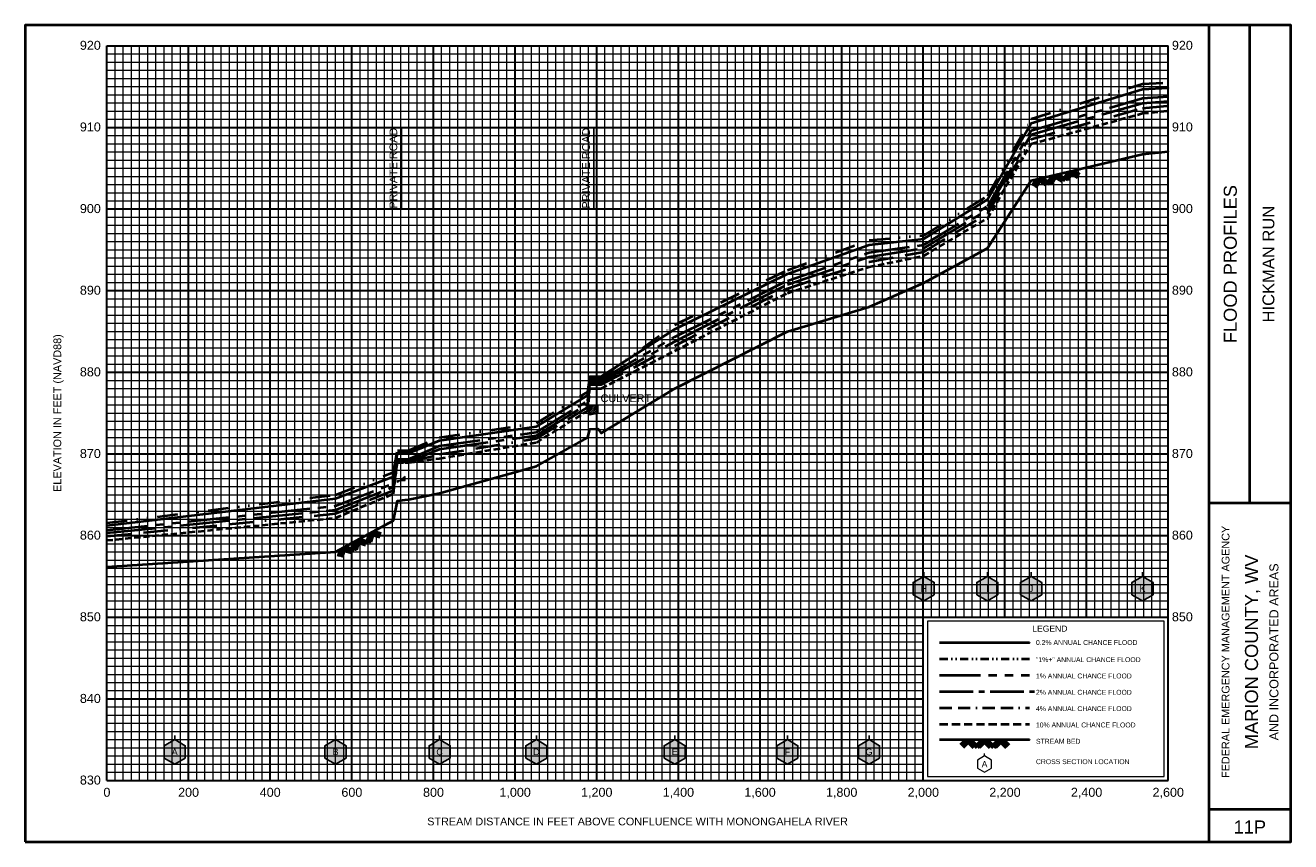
# Model space of a CAD drawing. Extents: x -200 to 14900, y -50 to 1950.
# Tile 1 of 4: x -200 to 2900, y -50 to 1950. Entities that reach past the tile are written whole.
import ezdxf
from ezdxf.enums import TextEntityAlignment as Align

# ---------------------------------------------------------------- set-up
doc = ezdxf.new("R2010")
doc.units = 0
doc.header["$LTSCALE"] = 200
for name, pattern in [('BORDERX2', [3.5, 1, -0.5, 1, -0.5, 0, -0.5]), ('CENTER2', [1.125, 0.75, -0.125, 0.125, -0.125]), ('DIVIDE', [1.25, 0.5, -0.25, 0, -0.25, 0, -0.25]), ('HIDDEN', [0.375, 0.25, -0.125]), ('PHANTOM2', [1.25, 0.625, -0.125, 0.125, -0.125, 0.125, -0.125])]:
    doc.linetypes.add(name, pattern=pattern)
for name, color, linetype, lineweight in [('BORDERLINE', 7, 'Continuous', 40), ('CULVERT', 7, 'Continuous', 0), ('GRID_MAJOR', 7, 'Continuous', 30), ('GRID_MINOR', 7, 'Continuous', 5), ('GRIDS', 7, 'Continuous', 20), ('LEGEND_BOX', 7, 'Continuous', 20), ('LEGEND_XSEC', 7, 'Continuous', 20), ('ROCK', 5, 'Continuous', 40), ('STREAM', 5, 'Continuous', 40), ('TEXT', 7, 'Continuous', 25), ('WS10', 6, 'HIDDEN', 40), ('WS100', 2, 'PHANTOM2', 40), ('WS1PLUS', 1, 'DIVIDE', 40), ('WS25', 14, 'BORDERX2', 40), ('WS50', 143, 'CENTER2', 40), ('WS500', 4, 'Continuous', 40), ('XSEC', 7, 'Continuous', 25), ('XSECTEXTLINE', 7, 'Continuous', 25)]:
    doc.layers.add(name, color=color, linetype=linetype, lineweight=lineweight)
doc.styles.get("Standard").update_dxf_attribs({"font": 'Arial', "height": 20})

# ---------------------------------------------------------------- blocks, each defined once
blk = doc.blocks.new('BORDER')
at = {"layer": 'BORDERLINE', "transparency": 33554687}
blk.add_line((14, 3.4), (14, 9.25), dxfattribs=at)
blk.add_lwpolyline([(-1, -0.75), (14.5, -0.75), (14.5, 9.25), (-1, 9.25), (-1, -0.75)], close=True, dxfattribs=at)
for points in [[(13.5, -0.75), (13.5, 9.25)], [(13.5, 3.4), (14.5, 3.4)], [(13.5, -0.35), (14.5, -0.35)]]:
    blk.add_lwpolyline(points, dxfattribs=at)
at = {"layer": 'GRID_MAJOR', "linetype": 'Continuous', "transparency": 33554687}
for p, q in [((11, 2), (11, 9)), ((12, 2), (12, 9))]:
    blk.add_line(p, q, dxfattribs=at)
at = {"layer": 'GRID_MAJOR', "transparency": 33554687}
blk.add_line((0, 1), (10, 1), dxfattribs=at)
for points in [[(0, 0), (0, 9)], [(0, 9), (13, 9)], [(1, 0), (1, 9)], [(2, 0), (2, 9)], [(3, 0), (3, 9)], [(4, 0), (4, 9)], [(5, 0), (5, 9)], [(6, 0), (6, 9)], [(7, 0), (7, 9)], [(8, 0), (8, 9)], [(9, 0), (9, 9)], [(10, 0), (10, 9)], [(13, 0), (13, 9)], [(0, 7), (13, 7)], [(0, 6), (13, 6)], [(0, 5), (13, 5)], [(0, 4), (13, 4)], [(0, 3), (13, 3)], [(0, 2), (13, 2)], [(0, 0), (13, 0)]]:
    blk.add_lwpolyline(points, dxfattribs=at)
at = {"layer": 'GRID_MAJOR', "linetype": 'Continuous', "transparency": 33554687}
blk.add_lwpolyline([(0, 8), (13, 8)], dxfattribs=at)
at = {"layer": 'GRID_MINOR', "color": 8, "linetype": 'Continuous', "transparency": 33554687}
for points in [[(0.1, 0), (0.1, 9)], [(0.2, 0), (0.2, 9)], [(0.3, 0), (0.3, 9)], [(0.4, 0), (0.4, 9)], [(0.5, 0), (0.5, 9)], [(0.6, 0), (0.6, 9)], [(0.7, 0), (0.7, 9)], [(0.8, 0), (0.8, 9)], [(0.9, 0), (0.9, 9)], [(1.1, 0), (1.1, 9)], [(1.2, 0), (1.2, 9)], [(1.3, 0), (1.3, 9)], [(1.4, 0), (1.4, 9)], [(1.5, 0), (1.5, 9)], [(1.6, 0), (1.6, 9)], [(1.7, 0), (1.7, 9)], [(1.8, 0), (1.8, 9)], [(1.9, 0), (1.9, 9)], [(2.1, 0), (2.1, 9)], [(2.2, 0), (2.2, 9)], [(2.3, 0), (2.3, 9)], [(2.4, 0), (2.4, 9)], [(2.5, 0), (2.5, 9)], [(2.6, 0), (2.6, 9)], [(2.7, 0), (2.7, 9)], [(2.8, 0), (2.8, 9)], [(2.9, 0), (2.9, 9)], [(3.1, 0), (3.1, 9)], [(3.2, 0), (3.2, 9)], [(3.3, 0), (3.3, 9)], [(3.4, 0), (3.4, 9)], [(3.5, 0), (3.5, 9)], [(3.6, 0), (3.6, 9)], [(3.7, 0), (3.7, 9)], [(3.8, 0), (3.8, 9)], [(3.9, 0), (3.9, 9)], [(4.1, 0), (4.1, 9)], [(4.2, 0), (4.2, 9)], [(4.3, 0), (4.3, 9)], [(4.4, 0), (4.4, 9)], [(4.5, 0), (4.5, 9)], [(4.6, 0), (4.6, 9)], [(4.7, 0), (4.7, 9)], [(4.8, 0), (4.8, 9)], [(4.9, 0), (4.9, 9)], [(5.1, 0), (5.1, 9)], [(5.2, 0), (5.2, 9)], [(5.3, 0), (5.3, 9)], [(5.4, 0), (5.4, 9)], [(5.5, 0), (5.5, 9)], [(5.6, 0), (5.6, 9)], [(5.7, 0), (5.7, 9)], [(5.8, 0), (5.8, 9)], [(5.9, 0), (5.9, 9)], [(6.1, 0), (6.1, 9)], [(6.2, 0), (6.2, 9)], [(6.3, 0), (6.3, 9)], [(6.4, 0), (6.4, 9)], [(6.5, 0), (6.5, 9)], [(6.6, 0), (6.6, 9)], [(6.7, 0), (6.7, 9)], [(6.8, 0), (6.8, 9)], [(6.9, 0), (6.9, 9)], [(7.1, 0), (7.1, 9)], [(7.2, 0), (7.2, 9)], [(7.3, 0), (7.3, 9)], [(7.4, 0), (7.4, 9)], [(7.5, 0), (7.5, 9)], [(7.6, 0), (7.6, 9)], [(7.7, 0), (7.7, 9)], [(7.8, 0), (7.8, 9)], [(7.9, 0), (7.9, 9)], [(8.1, 0), (8.1, 9)], [(8.2, 0), (8.2, 9)], [(8.3, 0), (8.3, 9)], [(8.4, 0), (8.4, 9)], [(8.5, 0), (8.5, 9)], [(8.6, 0), (8.6, 9)], [(8.7, 0), (8.7, 9)], [(8.8, 0), (8.8, 9)], [(8.9, 0), (8.9, 9)], [(9.1, 0), (9.1, 9)], [(9.2, 0), (9.2, 9)], [(9.3, 0), (9.3, 9)], [(9.4, 0), (9.4, 9)], [(9.5, 0), (9.5, 9)], [(9.6, 0), (9.6, 9)], [(9.7, 0), (9.7, 9)], [(9.8, 0), (9.8, 9)], [(9.9, 0), (9.9, 9)], [(10.1, 2), (10.1, 9)], [(10.2, 2), (10.2, 9)], [(10.3, 2), (10.3, 9)], [(10.4, 2), (10.4, 9)], [(10.5, 2), (10.5, 9)], [(10.6, 2), (10.6, 9)], [(10.7, 2), (10.7, 9)], [(10.8, 2), (10.8, 9)], [(10.9, 2), (10.9, 9)], [(11.1, 2), (11.1, 9)], [(11.2, 2), (11.2, 9)], [(11.3, 2), (11.3, 9)], [(11.4, 2), (11.4, 9)], [(11.5, 2), (11.5, 9)], [(11.6, 2), (11.6, 9)], [(11.7, 2), (11.7, 9)], [(11.8, 2), (11.8, 9)], [(11.9, 2), (11.9, 9)], [(12.1, 2), (12.1, 9)], [(12.2, 2), (12.2, 9)], [(12.3, 2), (12.3, 9)], [(12.4, 2), (12.4, 9)], [(12.5, 2), (12.5, 9)], [(12.6, 2), (12.6, 9)], [(12.7, 2), (12.7, 9)], [(12.8, 2), (12.8, 9)], [(12.9, 2), (12.9, 9)], [(0, 8.9), (13, 8.9)], [(0, 8.8), (13, 8.8)], [(0, 8.7), (13, 8.7)], [(0, 8.6), (13, 8.6)], [(0, 8.5), (13, 8.5)], [(0, 8.4), (13, 8.4)], [(0, 8.3), (13, 8.3)], [(0, 8.2), (13, 8.2)], [(0, 8.1), (13, 8.1)], [(0, 7.9), (13, 7.9)], [(0, 7.8), (13, 7.8)], [(0, 7.7), (13, 7.7)], [(0, 7.6), (13, 7.6)], [(0, 7.5), (13, 7.5)], [(0, 7.4), (13, 7.4)], [(0, 7.3), (13, 7.3)], [(0, 7.2), (13, 7.2)], [(0, 7.1), (13, 7.1)], [(0, 6.9), (13, 6.9)], [(0, 6.8), (13, 6.8)], [(0, 6.7), (13, 6.7)], [(0, 6.6), (13, 6.6)], [(0, 6.5), (13, 6.5)], [(0, 6.4), (13, 6.4)], [(0, 6.3), (13, 6.3)], [(0, 6.2), (13, 6.2)], [(0, 6.1), (13, 6.1)], [(0, 5.9), (13, 5.9)], [(0, 5.8), (13, 5.8)], [(0, 5.7), (13, 5.7)], [(0, 5.6), (13, 5.6)], [(0, 5.5), (13, 5.5)], [(0, 5.4), (13, 5.4)], [(0, 5.3), (13, 5.3)], [(0, 5.2), (13, 5.2)], [(0, 5.1), (13, 5.1)], [(0, 4.9), (13, 4.9)], [(0, 4.8), (13, 4.8)], [(0, 4.7), (13, 4.7)], [(0, 4.6), (13, 4.6)], [(0, 4.5), (13, 4.5)], [(0, 4.4), (13, 4.4)], [(0, 4.3), (13, 4.3)], [(0, 4.2), (13, 4.2)], [(0, 4.1), (13, 4.1)], [(0, 3.9), (13, 3.9)], [(0, 3.8), (13, 3.8)], [(0, 3.7), (13, 3.7)], [(0, 3.6), (13, 3.6)], [(0, 3.5), (13, 3.5)], [(0, 3.4), (13, 3.4)], [(0, 3.3), (13, 3.3)], [(0, 3.2), (13, 3.2)], [(0, 3.1), (13, 3.1)], [(0, 2.9), (13, 2.9)], [(0, 2.8), (13, 2.8)], [(0, 2.7), (13, 2.7)], [(0, 2.6), (13, 2.6)], [(0, 2.5), (13, 2.5)], [(0, 2.4), (13, 2.4)], [(0, 2.3), (13, 2.3)], [(0, 2.2), (13, 2.2)], [(0, 2.1), (13, 2.1)], [(0, 1.9), (10, 1.9)], [(0, 1.8), (10, 1.8)], [(0, 1.7), (10, 1.7)], [(0, 1.6), (10, 1.6)], [(0, 1.5), (10, 1.5)], [(0, 1.4), (10, 1.4)], [(0, 1.3), (10, 1.3)], [(0, 1.2), (10, 1.2)], [(0, 1.1), (10, 1.1)], [(0, 0.9), (10, 0.9)], [(0, 0.8), (10, 0.8)], [(0, 0.7), (10, 0.7)], [(0, 0.6), (10, 0.6)], [(0, 0.5), (10, 0.5)], [(0, 0.4), (10, 0.4)], [(0, 0.3), (10, 0.3)], [(0, 0.2), (10, 0.2)], [(0, 0.1), (10, 0.1)]]:
    blk.add_lwpolyline(points, dxfattribs=at)
blk = doc.blocks.new('ROCK', base_point=(0.312992, 0.001282))
at = {"layer": 'ROCK', "color": 5, "transparency": 33554687}
for p, q in [((0.375301, 0.001282), (0.312992, -0.061027)), ((0.412987, 0.001282), (0.331835, -0.07987)), ((0.450728, 0.001282), (0.350678, -0.098768)), ((0.450728, 0.001282), (0.550778, -0.098768)), ((0.575401, 0.001282), (0.513092, -0.061027)), ((0.613087, 0.001282), (0.531935, -0.07987)), ((0.650828, 0.001282), (0.550778, -0.098768)), ((0.650828, 0.001282), (0.750878, -0.098768)), ((0.775501, 0.001282), (0.713192, -0.061027)), ((0.813187, 0.001282), (0.732035, -0.07987)), ((0.850928, 0.001282), (0.750878, -0.098768)), ((0.850928, 0.001282), (0.913234, -0.06103)), ((0.413042, -0.036404), (0.475407, -0.098768)), ((0.431885, -0.017561), (0.513092, -0.098768)), ((0.613142, -0.036404), (0.675507, -0.098768)), ((0.631985, -0.017561), (0.713192, -0.098768)), ((0.813242, -0.036404), (0.875607, -0.098768)), ((0.832085, -0.017561), (0.895905, -0.08317))]:
    blk.add_line(p, q, dxfattribs=at)

msp = doc.modelspace()

# ---------------------------------------------------------------- hatches: boundary and pattern name
at = {"layer": 'CULVERT'}
h = msp.add_hatch(dxfattribs=at)
h.set_pattern_fill('ANSI31', color=9, style=0, pattern_type=2)
h.paths.add_polyline_path([(1183.4, 995.2002), (1183.4, 1018.8), (1203, 1018.8), (1203, 999.3994)], flags=0)
h = msp.add_hatch(dxfattribs=at)
h.set_pattern_fill('ANSI31', color=9, style=0, pattern_type=2)
h.paths.add_polyline_path([(711.5, 830), (711.5, 834.5996), (731, 834.5996), (731, 844.5996)], flags=0)
at = {"layer": 'XSEC', "linetype": 'Continuous'}
for points in [[(2001, 600), (1975.019, 585), (1975.019, 555), (2001, 540), (2026.981, 555), (2026.981, 585)], [(2157, 600), (2131.019, 585), (2131.019, 555), (2157, 540), (2182.981, 555), (2182.981, 585)], [(2264, 600), (2238.019, 585), (2238.019, 555), (2264, 540), (2289.981, 555), (2289.981, 585)], [(2537, 600), (2511.019, 585), (2511.019, 555), (2537, 540), (2562.981, 555), (2562.981, 585)], [(166, 200), (140.0192, 185), (140.0192, 155), (166, 140), (191.9808, 155), (191.9808, 185)], [(560, 200), (534.0192, 185), (534.0192, 155), (560, 140), (585.9808, 155), (585.9808, 185)], [(815, 200), (789.0192, 185), (789.0192, 155), (815, 140), (840.9808, 155), (840.9808, 185)], [(1052, 200), (1026.019, 185), (1026.019, 155), (1052, 140), (1077.981, 155), (1077.981, 185)], [(1391, 200), (1365.019, 185), (1365.019, 155), (1391, 140), (1416.981, 155), (1416.981, 185)], [(1667, 200), (1641.019, 185), (1641.019, 155), (1667, 140), (1692.981, 155), (1692.981, 185)], [(1867, 200), (1841.019, 185), (1841.019, 155), (1867, 140), (1892.981, 155), (1892.981, 185)]]:
    msp.add_hatch(color=255, dxfattribs=at).paths.add_polyline_path(points, flags=0)

# ---------------------------------------------------------------- linework, layer by layer
at = {"layer": 'CULVERT', "transparency": 33554687}
for points in [[(1183.4, 995.2002), (1183.4, 1018.8), (1203, 1018.8), (1203, 999.3994)], [(711.5, 830), (711.5, 834.5996), (731, 834.5996), (731, 844.5996)]]:
    msp.add_lwpolyline(points, close=True, dxfattribs=at)
at = {"layer": 'LEGEND_BOX', "color": 0, "ltscale": 0.8, "transparency": 33554687}
msp.add_lwpolyline([(2010, 490), (2010, 110), (2590, 110), (2590, 490), (2010, 490), (2010, 490)], dxfattribs=at)
at = {"layer": 'LEGEND_XSEC', "color": 0, "transparency": 33554687}
msp.add_lwpolyline([(2150, 160), (2132.679, 150), (2132.679, 130), (2150, 120), (2167.321, 130), (2167.321, 150), (2150, 160), (2150, 166), (2150, 166)], dxfattribs=at)
at = {"layer": 'STREAM', "color": 5, "transparency": 33554687}
msp.add_lwpolyline([(0.1217, 623.0369), (560, 660), (702, 736.6003), (711.5, 784.7998), (731, 787.3999), (739, 788.0005), (815, 804.0002), (1052, 870), (1178, 940), (1183.4, 960.4004), (1203, 961.2), (1211, 950.9998), (1391, 1060), (1667, 1200), (1867, 1260), (2001, 1319.399), (2157, 1404.2), (2264, 1570), (2537, 1634), (2600, 1640.891), (2600, 1640.891)], dxfattribs=at)
at = {"layer": 'STREAM', "color": 5, "ltscale": 0.4, "transparency": 33554687}
msp.add_lwpolyline([(2040, 200), (2260, 200), (2260, 200)], dxfattribs=at)
at = {"layer": 'WS10', "color": 6, "ltscale": 0.3, "transparency": 33554687}
msp.add_lwpolyline([(-0.1986, 688.3696), (560, 743.2922), (702, 802.4695), (711.5, 878.6145), (731, 878.6145), (739, 878.6145), (815, 889.1541), (1052, 928.1104), (1178, 1005.367), (1183.4, 1060.5), (1203, 1060.5), (1211, 1060.5), (1391, 1152.382), (1667, 1293.99), (1867, 1358.278), (2001, 1385.074), (2157, 1477.074), (2264, 1659.539), (2537, 1734.396), (2600, 1740.659), (2600, 1740.659)], dxfattribs=at)
at = {"layer": 'WS10', "color": 6, "ltscale": 0.4, "transparency": 33554687}
msp.add_lwpolyline([(2040, 238.0005), (2260, 238.0005), (2260, 238.0005)], dxfattribs=at)
at = {"layer": 'WS100', "color": 2, "ltscale": 0.8, "transparency": 33554687}
for points in [[(-0.0385, 713.3497), (560, 772.6855), (702, 828.0115), (711.5, 887.5024), (731, 887.5024), (739, 887.5024), (815, 920.0122), (1052, 953.1494), (1178, 1030.114), (1183.4, 1082.275), (1203, 1082.275), (1211, 1082.275), (1391, 1186.528), (1667, 1324.399), (1867, 1393.212), (2001, 1411.84), (2157, 1506.66), (2264, 1692.6), (2537, 1771.23), (2600, 1775.42), (2600, 1775.42)], [(2040, 358.0005), (2260, 358.0005), (2260, 358.0005)]]:
    msp.add_lwpolyline(points, dxfattribs=at)
at = {"layer": 'WS1PLUS', "color": 1, "ltscale": 0.5, "transparency": 33554687}
msp.add_lwpolyline([(-0.0385, 730.8038), (560, 799.8303), (702, 855.2222), (711.5, 908.6035), (731, 908.6035), (739, 908.6035), (815, 940.2197), (1052, 975.1575), (1178, 1052.002), (1183.4, 1086.464), (1203, 1086.464), (1211, 1086.464), (1391, 1216.2), (1667, 1350.336), (1867, 1423.947), (2001, 1435.076), (2157, 1531.882), (2264, 1720.822), (2537, 1806.636), (2600, 1809.44), (2600, 1809.44)], dxfattribs=at)
at = {"layer": 'WS1PLUS', "color": 1, "ltscale": 0.2, "transparency": 33554687}
msp.add_lwpolyline([(2040, 398.0005), (2260, 398.0005), (2260, 398.0005)], dxfattribs=at)
at = {"layer": 'WS25', "color": 14, "ltscale": 0.3, "transparency": 33554687}
msp.add_lwpolyline([(0.2818, 698.4577), (560, 753.6475), (702, 810.8264), (711.5, 880.2844), (731, 880.2844), (739, 880.2844), (815, 899.0735), (1052, 937.4805), (1178, 1014.362), (1183.4, 1069.808), (1203, 1069.808), (1211, 1069.808), (1391, 1164.91), (1667, 1305.511), (1867, 1370.815), (2001, 1395.106), (2157, 1488.376), (2264, 1671.35), (2537, 1747.236), (2600, 1752.754), (2600, 1752.754)], dxfattribs=at)
at = {"layer": 'WS25', "color": 14, "ltscale": 0.15, "transparency": 33554687}
msp.add_lwpolyline([(2040, 278.0005), (2260, 278.0005), (2260, 278.0005)], dxfattribs=at)
at = {"layer": 'WS50', "color": 143, "ltscale": 0.8, "transparency": 33554687}
msp.add_lwpolyline([(-0.0385, 706.304), (560, 763.2166), (702, 818.9355), (711.5, 880.2539), (731, 880.2539), (739, 880.2539), (815, 911.7615), (1052, 945.2356), (1178, 1022.524), (1183.4, 1076.851), (1203, 1076.851), (1211, 1076.851), (1391, 1175.664), (1667, 1315.212), (1867, 1382.559), (2001, 1404.114), (2157, 1497.78), (2264, 1682.646), (2537, 1759.486), (2600, 1764.296), (2600, 1764.296)], dxfattribs=at)
at = {"layer": 'WS50', "color": 143, "ltscale": 0.55, "transparency": 33554687}
msp.add_lwpolyline([(2040, 318.0005), (2272, 318.0005), (2272, 318.0005)], dxfattribs=at)
at = {"layer": 'WS500', "color": 4, "ltscale": 0.8, "transparency": 33554687}
for points in [[(-0.0385, 724.5588), (560, 790.4065), (702, 844.9878), (711.5, 901.4661), (731, 901.4661), (739, 901.4661), (815, 932.8821), (1052, 967.2156), (1178, 1043.674), (1183.4, 1089.478), (1203, 1089.478), (1211, 1089.478), (1391, 1205.3), (1667, 1341.484), (1867, 1412.5), (2001, 1426.818), (2157, 1523.126), (2264, 1710.208), (2537, 1793.622), (2600, 1796.846), (2600, 1796.846)], [(2040, 438.0005), (2260, 438.0005), (2260, 438.0005)]]:
    msp.add_lwpolyline(points, dxfattribs=at)
at = {"layer": 'XSEC', "color": 0, "transparency": 33554687}
for points in [[(2001, 600), (1975.019, 585), (1975.019, 555), (2001, 540), (2026.981, 555), (2026.981, 585), (2001, 600), (2001, 610), (2001, 610)], [(2001, 600), (1975.019, 585), (1975.019, 555), (2001, 540), (2026.981, 555), (2026.981, 585), (2001, 600)], [(2157, 600), (2131.019, 585), (2131.019, 555), (2157, 540), (2182.981, 555), (2182.981, 585), (2157, 600), (2157, 610), (2157, 610)], [(2157, 600), (2131.019, 585), (2131.019, 555), (2157, 540), (2182.981, 555), (2182.981, 585), (2157, 600)], [(2264, 600), (2238.019, 585), (2238.019, 555), (2264, 540), (2289.981, 555), (2289.981, 585), (2264, 600), (2264, 610), (2264, 610)], [(2264, 600), (2238.019, 585), (2238.019, 555), (2264, 540), (2289.981, 555), (2289.981, 585), (2264, 600)], [(2537, 600), (2511.019, 585), (2511.019, 555), (2537, 540), (2562.981, 555), (2562.981, 585), (2537, 600), (2537, 610), (2537, 610)], [(2537, 600), (2511.019, 585), (2511.019, 555), (2537, 540), (2562.981, 555), (2562.981, 585), (2537, 600)], [(166, 200), (140.0192, 185), (140.0192, 155), (166, 140), (191.9808, 155), (191.9808, 185), (166, 200), (166, 210), (166, 210)], [(166, 200), (140.0192, 185), (140.0192, 155), (166, 140), (191.9808, 155), (191.9808, 185), (166, 200)], [(560, 200), (534.0192, 185), (534.0192, 155), (560, 140), (585.9808, 155), (585.9808, 185), (560, 200), (560, 210), (560, 210)], [(560, 200), (534.0192, 185), (534.0192, 155), (560, 140), (585.9808, 155), (585.9808, 185), (560, 200)], [(815, 200), (789.0192, 185), (789.0192, 155), (815, 140), (840.9808, 155), (840.9808, 185), (815, 200), (815, 210), (815, 210)], [(815, 200), (789.0192, 185), (789.0192, 155), (815, 140), (840.9808, 155), (840.9808, 185), (815, 200)], [(1052, 200), (1026.019, 185), (1026.019, 155), (1052, 140), (1077.981, 155), (1077.981, 185), (1052, 200), (1052, 210), (1052, 210)], [(1052, 200), (1026.019, 185), (1026.019, 155), (1052, 140), (1077.981, 155), (1077.981, 185), (1052, 200)], [(1391, 200), (1365.019, 185), (1365.019, 155), (1391, 140), (1416.981, 155), (1416.981, 185), (1391, 200), (1391, 210), (1391, 210)], [(1391, 200), (1365.019, 185), (1365.019, 155), (1391, 140), (1416.981, 155), (1416.981, 185), (1391, 200)], [(1667, 200), (1641.019, 185), (1641.019, 155), (1667, 140), (1692.981, 155), (1692.981, 185), (1667, 200), (1667, 210), (1667, 210)], [(1667, 200), (1641.019, 185), (1641.019, 155), (1667, 140), (1692.981, 155), (1692.981, 185), (1667, 200)], [(1867, 200), (1841.019, 185), (1841.019, 155), (1867, 140), (1892.981, 155), (1892.981, 185), (1867, 200), (1867, 210), (1867, 210)], [(1867, 200), (1841.019, 185), (1841.019, 155), (1867, 140), (1892.981, 155), (1892.981, 185), (1867, 200)]]:
    msp.add_lwpolyline(points, dxfattribs=at)
at = {"layer": 'XSECTEXTLINE', "color": 0, "transparency": 33554687}
for points in [[(721.25, 1500), (721.25, 1700), (721.25, 1700)], [(1193.2, 1500), (1193.2, 1700), (1193.2, 1700)]]:
    msp.add_lwpolyline(points, dxfattribs=at)

# ---------------------------------------------------------------- block references
at = {"layer": 'GRIDS', "transparency": 33554687, "xscale": 200, "yscale": 200, "zscale": 200}
msp.add_blockref('BORDER', (0, 100), dxfattribs=at)
at = {"layer": 'ROCK', "color": 5, "transparency": 33554687, "xscale": 200, "yscale": 200, "zscale": 200}
for p, rotation in [((2264, 1570), 13.193769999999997), ((560, 660), 28.34416)]:
    msp.add_blockref('ROCK', p, dxfattribs=dict(at, rotation=rotation))
msp.add_blockref('ROCK', (2090, 200), dxfattribs=at)

# ---------------------------------------------------------------- texts
at = {"layer": 'TEXT', "color": 0, "transparency": 33554687}
for s, p in [('920', (-15, 1890)), ('910', (-15, 1690)), ('900', (-15, 1490)), ('890', (-15, 1290)), ('880', (-15, 1090)), ('870', (-15, 890.0002)), ('860', (-15, 690.0002)), ('850', (-15, 490.0002)), ('840', (-15, 290.0002)), ('830', (-15, 90.0002))]:
    msp.add_text(s, height=22, dxfattribs=at).set_placement(p, align=Align.RIGHT)
for s, p in [('920', (2609, 1890)), ('910', (2609, 1690)), ('900', (2609, 1490)), ('890', (2609, 1290)), ('880', (2609, 1090)), ('870', (2609, 890.0002)), ('860', (2609, 690.0002)), ('850', (2609, 490.0002))]:
    msp.add_text(s, height=22, dxfattribs=at).set_placement(p)
at = {"layer": 'TEXT', "transparency": 33554687}
for s, height, p in [('PRIVATE ROAD', 19, (711.25, 1600)), ('PRIVATE ROAD', 19, (1183.2, 1600)), ('FLOOD PROFILES', 32, (2768, 1365)), ('HICKMAN RUN', 29, (2860, 1365)), ('ELEVATION IN FEET (NAVD88)', 19, (-112, 1000)), ('FEDERAL EMERGENCY MANAGEMENT AGENCY', 19, (2750, 415)), ('MARION COUNTY, WV', 32, (2820, 415)), ('AND INCORPORATED AREAS', 22, (2870, 415))]:
    msp.add_text(s, height=height, rotation=90, dxfattribs=at).set_placement(p, align=Align.CENTER)
for s, height, p in [('CULVERT', 19, (1271.2224, 1026.957)), ('0', 22, (0.001, 60)), ('200', 22, (200, 60)), ('400', 22, (400, 60)), ('600', 22, (600, 60)), ('800', 22, (800, 60)), ('1,000', 22, (1000, 60)), ('1,200', 22, (1200, 60)), ('1,400', 22, (1400, 60)), ('1,600', 22, (1600, 60)), ('1,800', 22, (1800, 60)), ('2,000', 22, (2000, 60)), ('2,200', 22, (2200, 60)), ('2,400', 22, (2400, 60)), ('2,600', 22, (2600, 60)), ('STREAM DISTANCE IN FEET ABOVE CONFLUENCE WITH MONONGAHELA RIVER', 19, (1300, -10)), ('11P', 32, (2800, -30))]:
    msp.add_text(s, height=height, dxfattribs=at).set_placement(p, align=Align.CENTER)
at = {"layer": 'TEXT', "color": 1, "transparency": 33554687}
for s, p in [('H', (2001, 570)), ('I', (2157, 570)), ('J', (2264, 570)), ('K', (2537, 570)), ('A', (166, 170)), ('B', (560, 170)), ('C', (815, 170)), ('D', (1052, 170)), ('E', (1391, 170)), ('F', (1667, 170)), ('G', (1867, 170))]:
    msp.add_text(s, height=16, dxfattribs=at).set_placement(p, align=Align.MIDDLE)
at = {"layer": 'TEXT', "transparency": 33554687}
msp.add_text('LEGEND', height=15, dxfattribs=at).set_placement((2310, 460), align=Align.BOTTOM_CENTER)
for s, p in [('0.2% ANNUAL CHANCE FLOOD', (2276, 431.9995)), ('"1%+" ANNUAL CHANCE FLOOD', (2276, 390)), ('1% ANNUAL CHANCE FLOOD', (2276, 350)), ('2% ANNUAL CHANCE FLOOD', (2276, 310)), ('4% ANNUAL CHANCE FLOOD', (2276, 270)), ('10% ANNUAL CHANCE FLOOD', (2276, 230)), ('STREAM BED', (2276, 190)), ('CROSS SECTION LOCATION', (2276, 140))]:
    msp.add_text(s, height=12, dxfattribs=at).set_placement(p)
msp.add_text('A', height=15, dxfattribs=at).set_placement((2150, 140), align=Align.MIDDLE)

doc.saveas('drawing.dxf')
